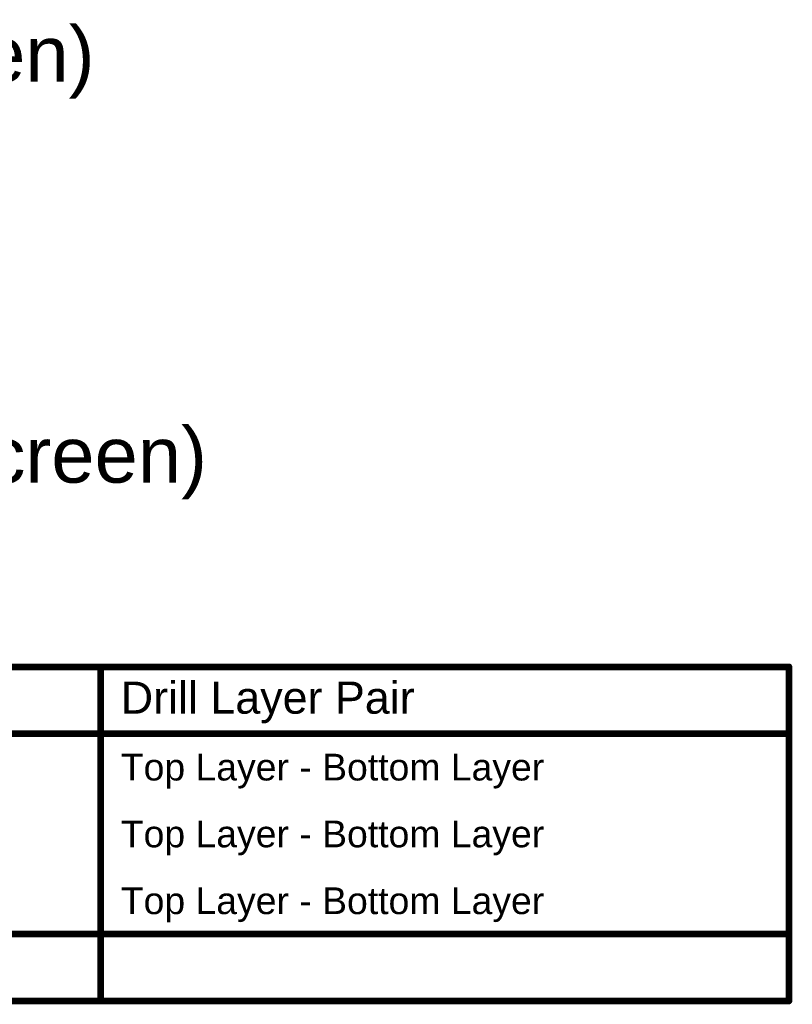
# Model space of a CAD drawing. Header units: millimetres. Extents: x -1.28 to 3.76, y -2.75 to 1.5.
# Tile 12 of 12: x 2.03 to 3.76, y -2.75 to -0.54. Entities that reach past the tile are written whole.
import ezdxf

# ---------------------------------------------------------------- set-up
doc = ezdxf.new("R2010")
doc.units = ezdxf.units.MM
doc.header["$MEASUREMENT"] = 0
for name, color, linetype in [('BottomOverlay', 54, 'Continuous'), ('DrillDrawing', 1, 'Continuous'), ('TopOverlay', 2, 'Continuous')]:
    doc.layers.add(name, color=color, linetype=linetype)
doc.styles.add('Arial', font='arial.ttf', dxfattribs={"height": 0.2})

msp = doc.modelspace()

# ---------------------------------------------------------------- linework, layer by layer
at = {"layer": 'DrillDrawing', "const_width": 0.015}
for points in [[(-1.2725, -1.9925), (3.7521, -1.9925)], [(2.2076, -2.7425), (2.2076, -1.9925)], [(3.7521, -2.7425), (3.7521, -1.9925)], [(-1.2725, -2.1425), (3.7521, -2.1425)], [(-1.2725, -2.5925), (3.7521, -2.5925)], [(-1.2725, -2.7425), (3.7521, -2.7425)]]:
    msp.add_lwpolyline(points, dxfattribs=at)
at = {"layer": 'DrillDrawing', "const_width": 0.0075}
for points in [[(2.2038, -1.9925, 1), (2.2113, -1.9925, 1)], [(3.7484, -1.9925, 1), (3.7559, -1.9925, 1)], [(3.7484, -1.9925, 1), (3.7559, -1.9925, 1)], [(3.7484, -2.1425, 1), (3.7559, -2.1425, 1)], [(3.7484, -2.5925, 1), (3.7559, -2.5925, 1)], [(2.2038, -2.7425, 1), (2.2113, -2.7425, 1)], [(3.7484, -2.7425, 1), (3.7559, -2.7425, 1)], [(3.7484, -2.7425, 1), (3.7559, -2.7425, 1)]]:
    msp.add_lwpolyline(points, format="xyb", close=True, dxfattribs=at)

# ---------------------------------------------------------------- texts
at = {"layer": 'BottomOverlay', "style": 'Arial'}
msp.add_text('Bottom Overlay (Silk Screen)', height=0.125, rotation=360, dxfattribs=at).set_placement((0.195, -1.5789))
at = {"layer": 'DrillDrawing', "style": 'Arial'}
for s, height, p in [('Drill Layer Pair', 0.072, (2.2526, -2.0975)), ('Top Layer - Bottom Layer', 0.06, (2.2526, -2.2475)), ('Top Layer - Bottom Layer', 0.06, (2.2526, -2.3975)), ('Top Layer - Bottom Layer', 0.06, (2.2526, -2.5475))]:
    msp.add_text(s, height=height, dxfattribs=at).set_placement(p)
at = {"layer": 'TopOverlay', "style": 'Arial'}
msp.add_text('Top Overlay (Silk Screen)', height=0.125, rotation=360, dxfattribs=at).set_placement((0.195, -0.6789))

doc.saveas('drawing.dxf')
